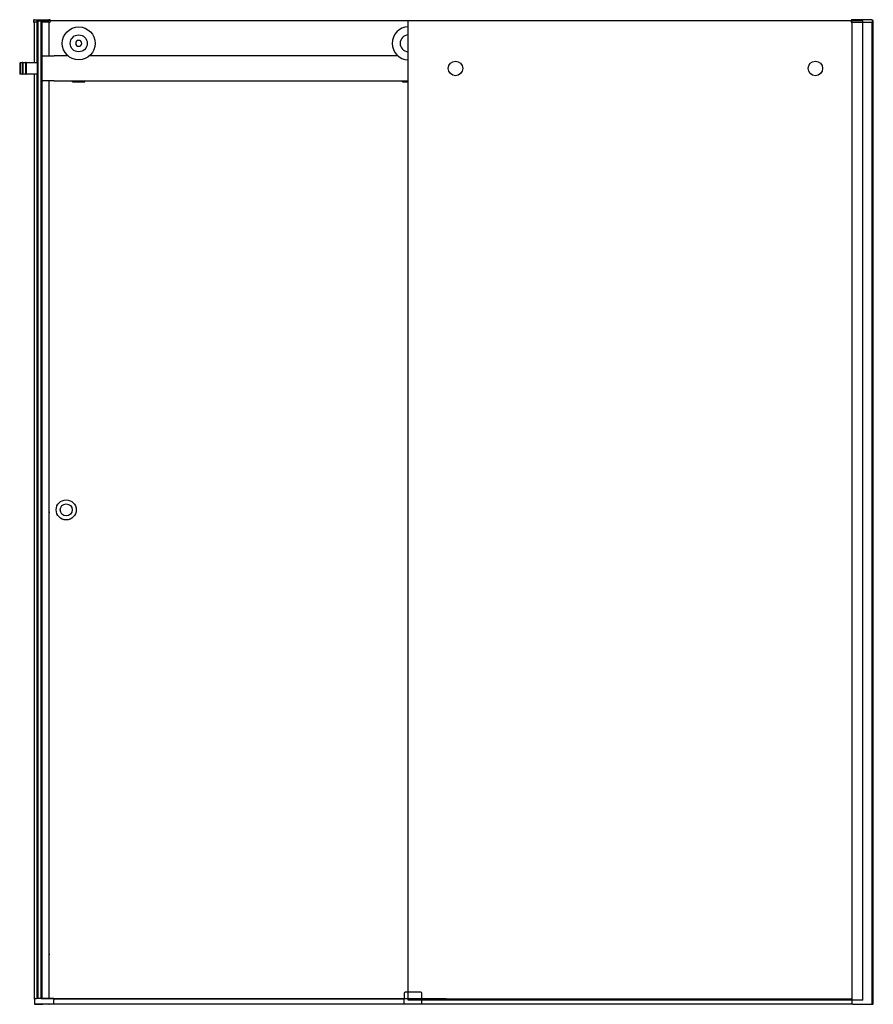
# Model space of a CAD drawing. Header units: millimetres. Extents: x 3832.4 to 3834.11, y 4120.24 to 4122.21.
import ezdxf

# ---------------------------------------------------------------- set-up
doc = ezdxf.new("R2010")
doc.units = ezdxf.units.MM
doc.layers.add('SANINDUSA', color=3, linetype='Continuous')

msp = doc.modelspace()

# ---------------------------------------------------------------- linework, layer by layer
at = {"layer": 'SANINDUSA'}
for p, q in [((3832.4307, 4122.2074), (3832.4306, 4122.2049)), ((3832.4316, 4122.2038), (3832.4327, 4122.2038)), ((3832.4327, 4122.2088), (3832.4322, 4122.2088)), ((3832.4327, 4122.2088), (3832.4611, 4122.2088)), ((3832.4327, 4122.1228), (3832.4327, 4122.2038)), ((3832.4373, 4122.2038), (3832.4327, 4122.2038)), ((3832.4377, 4122.2068), (3832.4376, 4122.2048)), ((3832.4376, 4122.2041), (3832.4376, 4122.2048)), ((3832.4377, 4122.1228), (3832.4377, 4122.207)), ((3832.4478, 4122.2073), (3832.4382, 4122.2073)), ((3832.4382, 4122.1228), (3832.4382, 4122.2073)), ((3832.44, 4120.2501), (3832.44, 4122.2063)), ((3832.44, 4122.2063), (3832.446, 4122.2063)), ((3832.446, 4120.2501), (3832.446, 4122.2063)), ((3832.446, 4120.2493), (3832.446, 4122.2063)), ((3833.256, 4122.2063), (3832.446, 4122.2063)), ((3832.4478, 4122.1228), (3832.4478, 4122.2073)), ((3832.4482, 4122.136), (3832.4482, 4122.2071)), ((3832.4484, 4122.2048), (3832.4483, 4122.2068)), ((3832.4484, 4122.2048), (3832.4484, 4122.2041)), ((3832.4611, 4122.2038), (3832.4487, 4122.2038)), ((3832.4626, 4122.2088), (3832.4611, 4122.2088)), ((3832.4611, 4122.2038), (3832.4632, 4122.2038)), ((3832.462, 4122.1363), (3832.462, 4122.2038)), ((3832.4641, 4122.2074), (3832.4642, 4122.2049)), ((3833.1798, 4120.2463), (3833.1798, 4122.2063)), ((3834.0898, 4122.2063), (3833.1798, 4122.2063)), ((3834.0665, 4122.2074), (3834.0664, 4122.2049)), ((3834.0685, 4122.2038), (3834.0674, 4122.2038)), ((3834.068, 4122.2088), (3834.0685, 4122.2088)), ((3834.1086, 4122.2088), (3834.0685, 4122.2088)), ((3834.0685, 4122.2038), (3834.1088, 4122.2038)), ((3834.0686, 4120.2383), (3834.0686, 4122.2038)), ((3834.0898, 4120.2463), (3834.0898, 4122.2063)), ((3834.1086, 4122.2088), (3834.1087, 4122.2074)), ((3834.1086, 4120.2383), (3834.1086, 4122.2038)), ((3834.1086, 4120.2488), (3834.1086, 4122.2038)), ((3834.1087, 4122.2074), (3834.1088, 4122.2049)), ((3834.1087, 4122.2073), (3834.1096, 4122.2073)), ((3834.1088, 4122.2049), (3834.1088, 4122.2038)), ((3834.1106, 4122.2073), (3834.1096, 4122.2073)), ((3834.1106, 4120.2383), (3834.1106, 4122.2073)), ((3832.448, 4122.0873), (3832.448, 4122.1353)), ((3832.449, 4122.1363), (3832.472, 4122.1363)), ((3832.4997, 4122.1363), (3832.472, 4122.1363)), ((3833.1596, 4122.1363), (3832.5423, 4122.1363)), ((3832.403, 4122.1218), (3832.404, 4122.1228)), ((3832.403, 4122.1218), (3832.403, 4122.1008)), ((3832.404, 4122.1228), (3832.404, 4122.0998)), ((3832.408, 4122.1228), (3832.404, 4122.1228)), ((3832.408, 4122.1228), (3832.408, 4122.0998)), ((3832.4095, 4122.1228), (3832.4095, 4122.0998)), ((3832.4145, 4122.1228), (3832.4095, 4122.1228)), ((3832.4145, 4122.1228), (3832.4145, 4122.0998)), ((3832.416, 4122.1228), (3832.416, 4122.0998)), ((3832.438, 4122.1228), (3832.416, 4122.1228)), ((3832.438, 4122.1228), (3832.438, 4122.0998)), ((3832.438, 4122.1228), (3832.438, 4122.0998)), ((3832.438, 4122.1228), (3832.44, 4122.1228)), ((3832.446, 4122.1228), (3832.446, 4122.0998)), ((3832.446, 4122.1228), (3832.448, 4122.1228)), ((3832.446, 4122.1153), (3832.446, 4122.1153)), ((3832.403, 4122.1008), (3832.404, 4122.0998)), ((3832.408, 4122.0998), (3832.404, 4122.0998)), ((3832.4145, 4122.0998), (3832.4095, 4122.0998)), ((3832.438, 4122.0998), (3832.416, 4122.0998)), ((3832.4327, 4120.2486), (3832.4327, 4122.0998)), ((3832.4377, 4120.2501), (3832.4377, 4122.0998)), ((3832.438, 4122.0998), (3832.44, 4122.0998)), ((3832.4382, 4120.2501), (3832.4382, 4122.0998)), ((3832.446, 4122.1073), (3832.446, 4122.1073)), ((3832.446, 4122.0998), (3832.448, 4122.0998)), ((3832.4478, 4120.2501), (3832.4478, 4122.0998)), ((3832.4482, 4120.2501), (3832.4482, 4122.0867)), ((3832.472, 4122.0863), (3832.449, 4122.0863)), ((3832.462, 4120.2501), (3832.462, 4122.0863)), ((3832.472, 4122.0863), (3833.1798, 4122.0863)), ((3832.5085, 4122.0855), (3832.5085, 4122.0865)), ((3832.5085, 4122.0845), (3832.5085, 4122.0855)), ((3832.5085, 4122.0855), (3832.5335, 4122.0855)), ((3832.5085, 4122.0845), (3832.5335, 4122.0845)), ((3832.5335, 4122.0855), (3832.5335, 4122.0865)), ((3832.5335, 4122.0845), (3832.5335, 4122.0855)), ((3833.1685, 4122.0855), (3833.1685, 4122.0865)), ((3833.1685, 4122.0845), (3833.1685, 4122.0855)), ((3833.1685, 4122.0855), (3833.1798, 4122.0855)), ((3833.1685, 4122.0845), (3833.1798, 4122.0845)), ((3832.462, 4121.2239), (3832.4621, 4121.2237)), ((3832.4621, 4121.2237), (3832.462, 4121.2237)), ((3832.462, 4121.222), (3832.4621, 4121.222)), ((3832.4621, 4121.222), (3832.462, 4121.2217)), ((3832.4621, 4121.2237), (3832.4621, 4121.222)), ((3832.462, 4120.3394), (3832.4621, 4120.3392)), ((3832.4621, 4120.3392), (3832.462, 4120.3392)), ((3832.462, 4120.3375), (3832.4621, 4120.3375)), ((3832.4621, 4120.3375), (3832.462, 4120.3372)), ((3832.4621, 4120.3392), (3832.4621, 4120.3375)), ((3833.172, 4120.2609), (3833.1716, 4120.2383)), ((3833.1735, 4120.2623), (3833.174, 4120.2623)), ((3833.2052, 4120.2623), (3833.174, 4120.2623)), ((3833.2052, 4120.2623), (3833.2057, 4120.2623)), ((3833.2076, 4120.2383), (3833.2072, 4120.2609)), ((3832.4324, 4120.2473), (3832.4324, 4120.2383)), ((3832.4352, 4120.2501), (3832.4369, 4120.2501)), ((3832.4704, 4120.2501), (3832.4369, 4120.2501)), ((3833.256, 4120.2493), (3832.446, 4120.2493)), ((3832.4714, 4120.2491), (3832.4714, 4120.2473)), ((3833.1718, 4120.2483), (3832.4714, 4120.2483)), ((3832.4714, 4120.2383), (3832.4714, 4120.2473)), ((3834.0898, 4120.2463), (3833.1798, 4120.2463)), ((3834.0686, 4120.2483), (3833.2074, 4120.2483)), ((3834.1086, 4120.2488), (3834.1086, 4120.2383)), ((3834.1086, 4120.2488), (3834.1086, 4120.2488)), ((3832.4369, 4120.2383), (3832.4324, 4120.2383)), ((3832.4327, 4120.2383), (3832.4337, 4120.2383)), ((3832.4327, 4120.2383), (3832.4327, 4120.2383)), ((3832.4339, 4120.2383), (3832.4337, 4120.2383)), ((3832.4339, 4120.2383), (3832.4339, 4120.2383)), ((3832.4344, 4120.2383), (3832.4339, 4120.2383)), ((3832.4344, 4120.2383), (3832.4353, 4120.2383)), ((3832.4353, 4120.2383), (3832.4363, 4120.2383)), ((3832.4363, 4120.2383), (3832.4372, 4120.2383)), ((3832.4363, 4120.2383), (3832.4363, 4120.2383)), ((3832.4704, 4120.2383), (3832.4369, 4120.2383)), ((3832.4377, 4120.2383), (3832.4372, 4120.2383)), ((3832.4377, 4120.2383), (3832.4482, 4120.2383)), ((3832.4482, 4120.2383), (3832.4492, 4120.2383)), ((3832.4482, 4120.2383), (3832.4482, 4120.2383)), ((3832.461, 4120.2383), (3832.4492, 4120.2383)), ((3832.461, 4120.2383), (3832.462, 4120.2383)), ((3832.462, 4120.2383), (3832.462, 4120.2383)), ((3832.4714, 4120.2383), (3832.4704, 4120.2383)), ((3833.1716, 4120.2383), (3832.4714, 4120.2383)), ((3833.1736, 4120.2383), (3833.1716, 4120.2383)), ((3833.2056, 4120.2383), (3833.1736, 4120.2383)), ((3833.2076, 4120.2383), (3833.2056, 4120.2383)), ((3834.0686, 4120.2383), (3833.2076, 4120.2383)), ((3834.0696, 4120.2383), (3834.0686, 4120.2383)), ((3834.0696, 4120.2383), (3834.1074, 4120.2383)), ((3834.1086, 4120.2383), (3834.1074, 4120.2383)), ((3834.1086, 4120.2383), (3834.1096, 4120.2383)), ((3834.1086, 4120.2383), (3834.1086, 4120.2383)), ((3834.1106, 4120.2383), (3834.1096, 4120.2383))]:
    msp.add_line(p, q, dxfattribs=at)
for centre, radius in [((3832.521, 4122.1615), 0.033), ((3832.521, 4122.1615), 0.017), ((3833.2748, 4122.1113), 0.0145), ((3833.9948, 4122.1113), 0.0145), ((3832.496, 4121.2278), 0.02), ((3832.496, 4121.2278), 0.012)]:
    msp.add_circle(centre, radius, dxfattribs=at)
for centre, radius, start, end in [((3832.4316, 4122.2048), 0.001, 178, 270), ((3832.4322, 4122.2073), 0.0015, 90, 178), ((3832.4373, 4122.2041), 0.0003, 270, 358), ((3832.4382, 4122.2068), 0.0005, 137.3632, 178), ((3832.4382, 4122.2068), 0.0005, 90.0173, 137.3458), ((3832.4478, 4122.2068), 0.0005, 42.6393, 90.038), ((3832.4478, 4122.2068), 0.0005, 2, 42.6368), ((3832.4487, 4122.2041), 0.0003, 182, 270), ((3832.4626, 4122.2073), 0.0015, 2, 90), ((3832.4632, 4122.2048), 0.001, 270, 2), ((3833.181, 4122.1615), 0.033, 91.9445, 268.0555), ((3834.0674, 4122.2048), 0.001, 178, 270), ((3834.068, 4122.2073), 0.0015, 90, 178), ((3833.181, 4122.1615), 0.017, 93.7767, 266.2233), ((3832.521, 4122.1615), 0.006, 94.7802, 265.2198), ((3832.521, 4122.1615), 0.006, 85.2198, 94.7802), ((3832.521, 4122.1615), 0.006, 265.2198, 274.7802), ((3832.521, 4122.1615), 0.006, 274.7802, 85.2198), ((3832.449, 4122.1353), 0.001, 90, 180), ((3832.4087, 4122.1226), 0.00075, 0, 180), ((3832.4152, 4122.1226), 0.00075, 0, 180), ((3832.4087, 4122.1001), 0.00075, 180, 0), ((3832.4152, 4122.1001), 0.00075, 180, 0), ((3832.449, 4122.0873), 0.001, 180, 270), ((3833.1735, 4120.2608), 0.0015, 90, 179), ((3833.2057, 4120.2608), 0.0015, 1, 90), ((3832.4352, 4120.2473), 0.0028, 90, 180), ((3832.4704, 4120.2491), 0.001, 0, 90)]:
    msp.add_arc(centre, radius, start, end, dxfattribs=at)
for centre in [(3832.4619, 4121.2228), (3832.4619, 4120.3383)]:
    msp.add_ellipse(centre, major_axis=(0, 0.00239), ratio=0.139173, start_param=3.623347, end_param=5.801431, dxfattribs=at)

doc.saveas('drawing.dxf')
